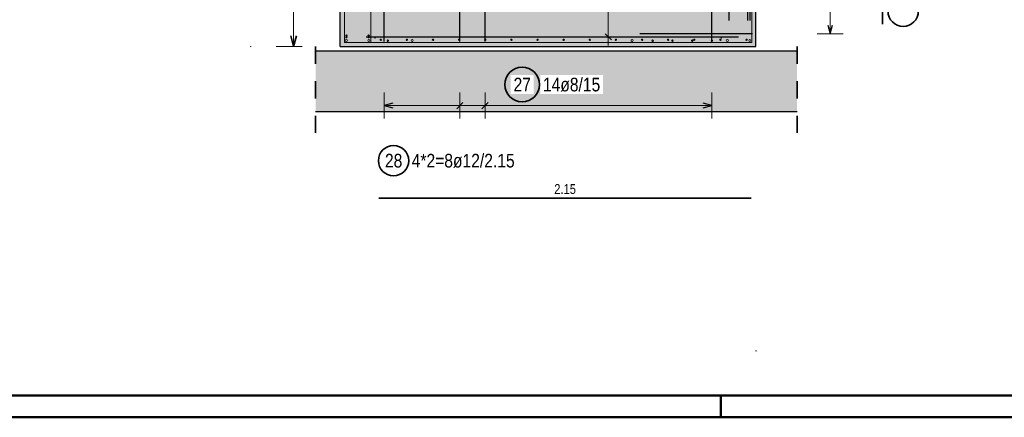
# Model space of a CAD drawing. Header units: millimetres. Extents: x -10.2 to 30.7, y 0 to 21.
# Tile 24 of 40: x 16.2 to 21.9, y 0 to 2.3. Entities that reach past the tile are written whole.
import ezdxf

# ---------------------------------------------------------------- set-up
doc = ezdxf.new("R2010")
doc.units = ezdxf.units.MM
doc.linetypes.add('HIDDEN', pattern=[0.375, 0.25, -0.125])
doc.layers.add('nplo Bewehrung', color=7, linetype='Continuous', lineweight=20)
doc.styles.add('Arial Narrow', font='ARIALN.TTF')

msp = doc.modelspace()

# ---------------------------------------------------------------- hatches: boundary and pattern name
at = {"lineweight": 13, "true_color": 0xd7ffd7}
msp.add_hatch(color=254, dxfattribs=at).paths.add_polyline_path([(20.4271, 2.391), (20.4271, 2.141), (18.0271, 2.141), (18.0271, 2.391)])
at = {"lineweight": 13, "true_color": 0xf0f0f0}
msp.add_hatch(color=7, dxfattribs=at).paths.add_polyline_path([(20.6647, 2.1169), (20.6647, 1.7669), (17.8844, 1.7669), (17.8844, 2.1169)])
at = {"lineweight": 25, "true_color": 0xffffff}
msp.add_hatch(color=7, dxfattribs=at).paths.add_polyline_path([(19.1874, 1.9218), (19.1873, 1.9256), (19.1871, 1.9294), (19.1868, 1.9333), (19.1863, 1.9371), (19.1857, 1.9409), (19.185, 1.9446), (19.1841, 1.9484), (19.1831, 1.9521), (19.182, 1.9558), (19.1808, 1.9594), (19.1794, 1.963), (19.1779, 1.9665), (19.1763, 1.97), (19.1745, 1.9734), (19.1727, 1.9768), (19.1707, 1.9801), (19.1686, 1.9833), (19.1664, 1.9864), (19.1641, 1.9895), (19.1617, 1.9925), (19.1591, 1.9954), (19.1565, 1.9982), (19.1538, 2.0009), (19.151, 2.0035), (19.1481, 2.006), (19.1451, 2.0084), (19.142, 2.0108), (19.1389, 2.013), (19.1357, 2.0151), (19.1324, 2.017), (19.129, 2.0189), (19.1256, 2.0206), (19.1221, 2.0223), (19.1186, 2.0238), (19.115, 2.0251), (19.1114, 2.0264), (19.1077, 2.0275), (19.104, 2.0285), (19.1003, 2.0294), (19.0965, 2.0301), (19.0927, 2.0307), (19.0889, 2.0312), (19.0851, 2.0315), (19.0812, 2.0317), (19.0774, 2.0318), (19.0736, 2.0317), (19.0697, 2.0315), (19.0659, 2.0312), (19.0621, 2.0307), (19.0583, 2.0301), (19.0545, 2.0294), (19.0508, 2.0285), (19.0471, 2.0275), (19.0434, 2.0264), (19.0398, 2.0251), (19.0362, 2.0238), (19.0326, 2.0223), (19.0292, 2.0206), (19.0257, 2.0189), (19.0224, 2.017), (19.0191, 2.0151), (19.0159, 2.013), (19.0127, 2.0108), (19.0097, 2.0084), (19.0067, 2.006), (19.0038, 2.0035), (19.001, 2.0009), (18.9983, 1.9982), (18.9956, 1.9954), (18.9931, 1.9925), (18.9907, 1.9895), (18.9884, 1.9864), (18.9862, 1.9833), (18.9841, 1.9801), (18.9821, 1.9768), (18.9803, 1.9734), (18.9785, 1.97), (18.9769, 1.9665), (18.9754, 1.963), (18.974, 1.9594), (18.9728, 1.9558), (18.9717, 1.9521), (18.9707, 1.9484), (18.9698, 1.9446), (18.9691, 1.9409), (18.9685, 1.9371), (18.968, 1.9333), (18.9677, 1.9294), (18.9675, 1.9256), (18.9674, 1.9218), (18.9675, 1.9179), (18.9677, 1.9141), (18.968, 1.9103), (18.9685, 1.9065), (18.9691, 1.9027), (18.9698, 1.8989), (18.9707, 1.8952), (18.9717, 1.8914), (18.9728, 1.8878), (18.974, 1.8841), (18.9754, 1.8806), (18.9769, 1.877), (18.9785, 1.8735), (18.9803, 1.8701), (18.9821, 1.8668), (18.9841, 1.8635), (18.9862, 1.8603), (18.9884, 1.8571), (18.9907, 1.854), (18.9931, 1.8511), (18.9956, 1.8482), (18.9983, 1.8454), (19.001, 1.8426), (19.0038, 1.84), (19.0067, 1.8375), (19.0097, 1.8351), (19.0127, 1.8328), (19.0159, 1.8306), (19.0191, 1.8285), (19.0224, 1.8265), (19.0257, 1.8246), (19.0292, 1.8229), (19.0326, 1.8213), (19.0362, 1.8198), (19.0398, 1.8184), (19.0434, 1.8172), (19.0471, 1.816), (19.0508, 1.815), (19.0545, 1.8142), (19.0583, 1.8134), (19.0621, 1.8128), (19.0659, 1.8124), (19.0697, 1.812), (19.0736, 1.8118), (19.0774, 1.8118), (19.0812, 1.8118), (19.0851, 1.812), (19.0889, 1.8124), (19.0927, 1.8128), (19.0965, 1.8134), (19.1003, 1.8142), (19.104, 1.815), (19.1077, 1.816), (19.1114, 1.8172), (19.115, 1.8184), (19.1186, 1.8198), (19.1221, 1.8213), (19.1256, 1.8229), (19.129, 1.8246), (19.1324, 1.8265), (19.1357, 1.8285), (19.1389, 1.8306), (19.142, 1.8328), (19.1451, 1.8351), (19.1481, 1.8375), (19.151, 1.84), (19.1538, 1.8426), (19.1565, 1.8454), (19.1591, 1.8482), (19.1617, 1.8511), (19.1641, 1.854), (19.1664, 1.8571), (19.1686, 1.8603), (19.1707, 1.8635), (19.1727, 1.8668), (19.1745, 1.8701), (19.1763, 1.8735), (19.1779, 1.877), (19.1794, 1.8806), (19.1808, 1.8841), (19.182, 1.8878), (19.1831, 1.8914), (19.1841, 1.8952), (19.185, 1.8989), (19.1857, 1.9027), (19.1863, 1.9065), (19.1868, 1.9103), (19.1871, 1.9141)])

# ---------------------------------------------------------------- linework, layer by layer
at = {"color": 6, "linetype": 'Continuous', "lineweight": 13}
for p, q in [((17.7579, 2.141), (17.7579, 6.241)), ((17.6579, 2.141), (17.8079, 2.141))]:
    msp.add_line(p, q, dxfattribs=at)
at = {"color": 3, "linetype": 'Continuous', "lineweight": 25}
for p, q in [((20.2731, 2.291), (20.2731, 6.091)), ((20.3811, 2.291), (20.3811, 6.091)), ((20.3921, 6.091), (20.3921, 2.291)), ((18.2811, 2.171), (18.2811, 2.821)), ((18.7177, 2.171), (18.7177, 2.821)), ((18.8633, 2.171), (18.8633, 2.821)), ((20.1731, 2.171), (20.1731, 2.821)), ((18.0271, 2.141), (18.0271, 2.391)), ((20.4271, 2.141), (20.4271, 2.391)), ((20.843, 2.265), (20.8564, 2.215)), ((20.8564, 2.215), (20.8698, 2.265)), ((18.1771, 2.197), (20.3271, 2.197)), ((19.5927, 2.1793), (19.5573, 2.2146)), ((20.4071, 2.215), (19.7571, 2.215)), ((17.8844, 2.1169), (20.6647, 2.1169)), ((18.0271, 2.141), (20.4271, 2.141)), ((17.8844, 1.7669), (20.6647, 1.7669)), ((18.3311, 1.8134), (18.2811, 1.8)), ((18.2811, 1.8), (18.3311, 1.7866)), ((18.7354, 1.8177), (18.7, 1.7823)), ((18.8809, 1.8177), (18.8456, 1.7823)), ((20.1731, 1.8), (20.1231, 1.8134)), ((20.1231, 1.7866), (20.1731, 1.8))]:
    msp.add_line(p, q, dxfattribs=at)
at = {"color": 2, "linetype": 'Continuous', "lineweight": 35}
for p, q in [((21.1591, 6.0697), (21.1591, 2.2697)), ((17.7411, 2.2035), (17.7579, 2.141)), ((17.7579, 2.141), (17.7746, 2.2035)), ((18.2497, 1.2653), (20.3997, 1.2653))]:
    msp.add_line(p, q, dxfattribs=at)
at = {"color": 5, "linetype": 'Continuous', "lineweight": 18}
for p, q in [((20.8564, 2.215), (20.8564, 5.287)), ((19.575, 2.395), (19.575, 2.147)), ((19.65, 2.197), (19.5, 2.197)), ((20.7814, 2.215), (20.9314, 2.215)), ((18.2811, 1.875), (18.2811, 1.725)), ((18.7177, 1.875), (18.7177, 1.725)), ((18.8633, 1.875), (18.8633, 1.725)), ((20.1731, 1.725), (20.1731, 1.875)), ((18.2811, 1.8), (20.1731, 1.8))]:
    msp.add_line(p, q, dxfattribs=at)
at = {"color": 2, "linetype": 'HIDDEN', "lineweight": 35, "ltscale": 0.25}
for p, q in [((17.8844, 1.6419), (17.8844, 2.2419)), ((20.6647, 1.6419), (20.6647, 2.2419))]:
    msp.add_line(p, q, dxfattribs=at)
at = {"color": 4, "linetype": 'Continuous', "lineweight": 50}
for p, q in [((0.5, 0.125), (29.6, 0.125)), ((20.225, 0), (20.225, 0.125)), ((0, 0), (29.725, 0))]:
    msp.add_line(p, q, dxfattribs=at)
at = {"color": 2, "linetype": 'Continuous', "lineweight": 35}
for centre, radius in [((21.2775, 2.345), 0.0875), ((19.0774, 1.9218), 0.1), ((18.3348, 1.4821), 0.0875)]:
    msp.add_circle(centre, radius, dxfattribs=at)
at = {"color": 9, "linetype": 'Continuous', "lineweight": 0}
for centre in [(18.2271, 2.191), (20.2271, 2.191), (17.5107, 2.141), (18.2271, 2.141), (20.2271, 2.141), (20.4271, 0.384)]:
    msp.add_circle(centre, 0.00111, dxfattribs=at)
at = {"layer": 'nplo Bewehrung', "color": 9, "linetype": 'Continuous', "lineweight": 0}
for p, q in [((18.0511, 2.165), (18.0511, 2.811)), ((18.0511, 2.165), (18.0511, 2.811)), ((18.2031, 2.811), (18.2031, 2.165)), ((18.2031, 2.811), (18.2031, 2.165)), ((18.0511, 2.165), (18.0511, 2.367)), ((20.4031, 2.165), (20.4031, 2.367)), ((18.2031, 2.165), (18.0511, 2.165)), ((18.2031, 2.165), (18.0511, 2.165)), ((18.6971, 2.165), (18.0511, 2.165)), ((18.2371, 2.165), (20.2171, 2.165)), ((18.2371, 2.165), (20.2171, 2.165)), ((19.7571, 2.165), (20.4031, 2.165))]:
    msp.add_line(p, q, dxfattribs=at)
for centre, radius in [((18.0621, 2.176), 0.006), ((18.0621, 2.176), 0.006), ((18.0631, 2.205), 0.004), ((18.0631, 2.205), 0.004), ((18.0631, 2.195), 0.004), ((18.0631, 2.195), 0.004), ((18.1921, 2.176), 0.006), ((18.1921, 2.176), 0.006), ((18.1911, 2.205), 0.004), ((18.1911, 2.205), 0.004), ((18.1911, 2.195), 0.004), ((18.1911, 2.195), 0.004), ((18.2611, 2.18), 0.004), ((18.2611, 2.18), 0.004), ((18.3021, 2.175), 0.004), ((18.3021, 2.175), 0.004), ((18.412, 2.18), 0.004), ((18.412, 2.18), 0.004), ((18.4421, 2.176), 0.006), ((18.4421, 2.176), 0.006), ((18.5628, 2.18), 0.004), ((18.5628, 2.18), 0.004), ((18.7137, 2.18), 0.004), ((18.7137, 2.18), 0.004), ((18.8645, 2.18), 0.004), ((18.8645, 2.18), 0.004), ((19.0154, 2.18), 0.004), ((19.0154, 2.18), 0.004), ((19.1662, 2.18), 0.004), ((19.1662, 2.18), 0.004), ((19.3171, 2.18), 0.004), ((19.3171, 2.18), 0.004), ((19.468, 2.18), 0.004), ((19.468, 2.18), 0.004), ((19.6188, 2.18), 0.004), ((19.6188, 2.18), 0.004), ((19.7121, 2.176), 0.006), ((19.7121, 2.176), 0.006), ((19.7697, 2.18), 0.004), ((19.7697, 2.18), 0.004), ((19.8311, 2.175), 0.004), ((19.8311, 2.175), 0.004), ((19.9205, 2.18), 0.004), ((19.9205, 2.18), 0.004), ((19.9451, 2.175), 0.004), ((19.9451, 2.175), 0.004), ((20.0591, 2.175), 0.004), ((20.0591, 2.175), 0.004), ((20.0714, 2.18), 0.004), ((20.0714, 2.18), 0.004), ((20.1731, 2.175), 0.004), ((20.1731, 2.175), 0.004), ((20.2222, 2.18), 0.004), ((20.2222, 2.18), 0.004), ((20.2621, 2.176), 0.006), ((20.2621, 2.176), 0.006), ((20.3731, 2.18), 0.004), ((20.3731, 2.18), 0.004), ((20.3921, 2.176), 0.006), ((20.3921, 2.176), 0.006)]:
    msp.add_circle(centre, radius, dxfattribs=at)

# ---------------------------------------------------------------- texts
at = {"color": 2, "lineweight": 35, "char_height": 0.07875, "attachment_point": 1, "line_spacing_factor": 0.9, "style": 'Arial Narrow'}
for s, insert in [('28', (18.2852, 1.5215)), ('4*2=8ø12/2.15', (18.4398, 1.5215))]:
    msp.add_mtext(s, dxfattribs=dict(at, insert=insert))
at = {"color": 3, "lineweight": 25, "insert": (19.2628, 1.3465), "char_height": 0.05625, "attachment_point": 1, "line_spacing_factor": 0.9, "style": 'Arial Narrow'}
msp.add_mtext('2.15', dxfattribs=at)

# ---------------------------------------------------------------- next in the draw order: texts
at = {"color": 2, "lineweight": 35, "char_height": 0.07875, "attachment_point": 1, "line_spacing_factor": 0.9, "style": 'Arial Narrow', "bg_fill": 3, "box_fill_scale": 1.2, "bg_fill_color": 256, "bg_fill_true_color": 13158600, "bg_fill_transparency": 0}
for s, insert in [('27', (19.0278, 1.9611)), ('14ø8/15', (19.1974, 1.9611))]:
    msp.add_mtext(s, dxfattribs=dict(at, insert=insert))

doc.saveas('drawing.dxf')
